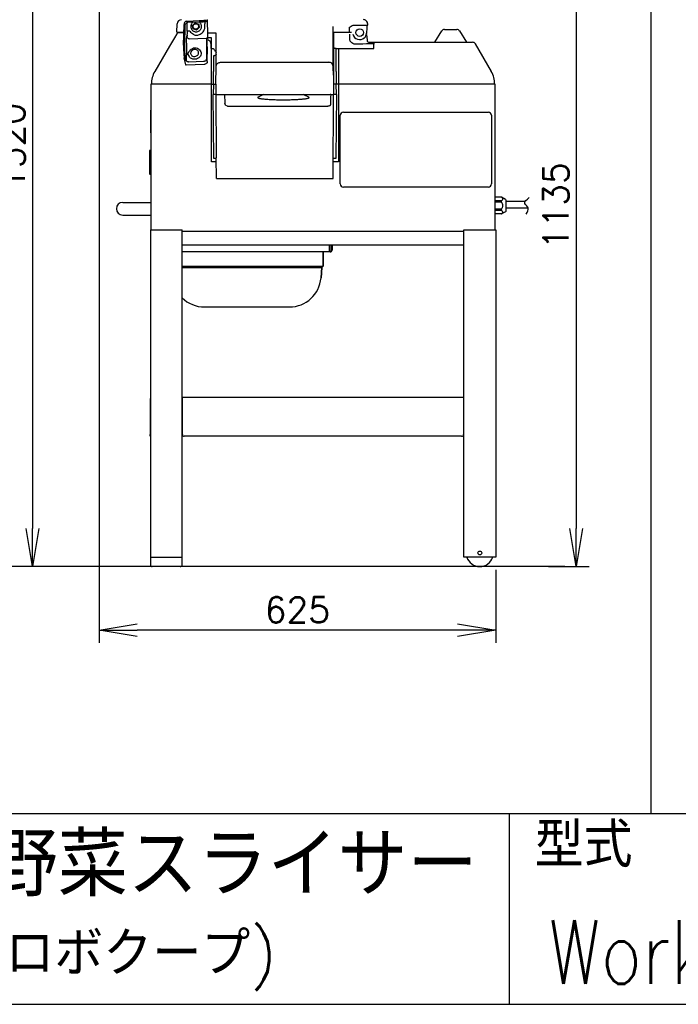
# Model space of a CAD drawing. Extents: x 460 to 8195, y 0 to 5507.
# Tile 25 of 30: x 5290 to 6326, y 0 to 1549. Entities that reach past the tile are written whole.
import ezdxf
from ezdxf.enums import TextEntityAlignment as Align

# ---------------------------------------------------------------- set-up
doc = ezdxf.new("R2010")
doc.units = 0
doc.header["$LTSCALE"] = 2
doc.header["$PDMODE"] = 3
doc.layers.get('0').update_dxf_attribs({"linetype": 'CONTINUOUS'})
doc.layers.get('DEFPOINTS').update_dxf_attribs({"linetype": 'CONTINUOUS'})
doc.layers.add('SUNPOU', color=7, linetype='CONTINUOUS')
doc.layers.add('WAKU', color=7, linetype='CONTINUOUS')
doc.styles.get("Standard").update_dxf_attribs({"font": 'romans.shx', "bigfont": 'extfont.shx'})
doc.dimstyles.get("Standard").update_dxf_attribs({"dimscale": 20, "dimtxt": 2, "dimasz": 3, "dimexe": 1, "dimexo": 1, "dimgap": 0.6, "dimtad": 3, "dimdec": 0, "dimzin": 0, "dimdsep": 46, "dimtxsty": 'STANDARD', "dimblk1": 'OPEN', "dimblk2": 'OPEN', "dimsah": 1, "dimcen": 1.5, "dimadec": 0, "dimazin": 0, "dimtfac": 1, "dimtdec": 0, "dimtmove": 0, "dimatfit": 0, "dimldrblk": 'DOTSMALL', "dimfxl": 1, "dimtvp": 1, "dimtolj": 1, "dimtzin": 0, "dimarcsym": 0})

# ---------------------------------------------------------------- blocks, each defined once
blk = doc.blocks.new('_OPEN')
at = {"color": 0, "linetype": 'ByBlock'}
for p, q in [((-1, 0.167), (0, 0)), ((0, 0), (-1, -0.167)), ((0, 0), (-1, 0))]:
    blk.add_line(p, q, dxfattribs=at)
blk = doc.blocks.new('*D47')
at = {"layer": 'DEFPOINTS', "color": 0}
for p in [(5728.4, 2008.7), (5310, 688.6), (5520.5, 688.6)]:
    blk.add_point(p, dxfattribs=at)
at = {"layer": 'SUNPOU', "color": 0, "lineweight": -2}
for p, q in [((5708.4, 2008.7), (5290, 2008.7)), ((5310, 1948.7), (5310, 748.6)), ((5500.5, 688.6), (5290, 688.6))]:
    blk.add_line(p, q, dxfattribs=at)
at = {"layer": 'SUNPOU', "color": 0, "lineweight": -2, "xscale": 60, "yscale": 60, "zscale": 60}
for p, rotation in [((5310, 2008.7), 90), ((5310, 688.6), 270)]:
    blk.add_blockref('_OPEN', p, dxfattribs=dict(at, rotation=rotation))
at = {"layer": 'SUNPOU', "color": 0, "insert": (5278, 1349.7), "char_height": 40, "attachment_point": 5, "rotation": 90}
blk.add_mtext('\\A1;1320', dxfattribs=at)
blk = doc.blocks.new('_DotSmall')
at = {"color": 0, "linetype": 'ByBlock', "const_width": 0.5}
blk.add_lwpolyline([(-0.0625, 0, 1), (0.0625, 0, 1)], format="xyb", close=True, dxfattribs=at)
blk = doc.blocks.new('*D38')
at = {"layer": 'DEFPOINTS', "color": 0}
for p in [(5414.8, 1913.2), (6038.6, 703.6), (5414.8, 588.6)]:
    blk.add_point(p, dxfattribs=at)
at = {"layer": 'SUNPOU', "color": 0, "lineweight": -2}
for p, q in [((5414.8, 1893.2), (5414.8, 568.6)), ((6038.6, 683.6), (6038.6, 568.6)), ((5978.6, 588.6), (5474.8, 588.6))]:
    blk.add_line(p, q, dxfattribs=at)
at = {"layer": 'SUNPOU', "color": 0, "lineweight": -2, "xscale": 60, "yscale": 60, "zscale": 60, "rotation": 180}
blk.add_blockref('_OPEN', (5414.8, 588.6), dxfattribs=at)
at = {"layer": 'SUNPOU', "color": 0, "lineweight": -2, "xscale": 60, "yscale": 60, "zscale": 60}
blk.add_blockref('_OPEN', (6038.6, 588.6), dxfattribs=at)
at = {"layer": 'SUNPOU', "color": 0, "insert": (5726.7, 620.6), "char_height": 40, "attachment_point": 5}
blk.add_mtext('\\A1;625', dxfattribs=at)
blk = doc.blocks.new('*D57')
at = {"layer": 'DEFPOINTS', "color": 0}
for p in [(5777.3, 1823.9), (6101.8, 688.6), (6165.4, 688.6)]:
    blk.add_point(p, dxfattribs=at)
at = {"layer": 'SUNPOU', "color": 0, "lineweight": -2}
for p, q in [((5797.3, 1823.9), (6185.4, 1823.9)), ((6165.4, 1763.9), (6165.4, 748.6)), ((6121.8, 688.6), (6185.4, 688.6))]:
    blk.add_line(p, q, dxfattribs=at)
at = {"layer": 'SUNPOU', "color": 0, "lineweight": -2, "xscale": 60, "yscale": 60, "zscale": 60}
for p, rotation in [((6165.4, 1823.9), 90), ((6165.4, 688.6), 270)]:
    blk.add_blockref('_OPEN', p, dxfattribs=dict(at, rotation=rotation))
at = {"layer": 'SUNPOU', "color": 0, "insert": (6133.4, 1256.3), "char_height": 40, "attachment_point": 5, "rotation": 90}
blk.add_mtext('\\A1;1135', dxfattribs=at)

msp = doc.modelspace()

# ---------------------------------------------------------------- linework, layer by layer
at = {"color": 2, "linetype": 'Continuous'}
for p, q in [((5537.2, 1529.2), (5537.6, 1542.4)), ((5547.7, 1508.8), (5548.5, 1541.7)), ((5549.7, 1508.8), (5550.4, 1540.8)), ((5552.6, 1541.5), (5552.9, 1531.2)), ((5553.5, 1547), (5572.4, 1547.6)), ((5554.5, 1545), (5572.4, 1545.6)), ((5581.3, 1538.7), (5581.2, 1542.4)), ((5582.9, 1548.3), (5584.6, 1548.9)), ((5583.1, 1546.3), (5584.2, 1546.7)), ((5583.1, 1546.3), (5583.1, 1546.3)), ((5585.1, 1548.7), (5585.1, 1548.7)), ((5585.8, 1525.6), (5585.1, 1548.4)), ((5782.6, 1538.2), (5782.6, 1477.2)), ((5808.3, 1536.6), (5808, 1529.2)), ((5814.7, 1540.2), (5836, 1540.2)), ((5835.8, 1536.8), (5835.4, 1527.6)), ((5836, 1540.2), (5837.4, 1540.2)), ((5837.4, 1540.2), (5837.3, 1542.5)), ((5958, 1533.6), (5977.5, 1533.6)), ((5533.3, 1520.7), (5525.5, 1507.6)), ((5536.9, 1526.7), (5533.3, 1520.7)), ((5537.2, 1529.2), (5548.2, 1529.2)), ((5548.1, 1528.2), (5539.5, 1528.2)), ((5552, 1519), (5552, 1518.5)), ((5553.3, 1523), (5552.6, 1523)), ((5553.2, 1530.9), (5553.3, 1526.1)), ((5553.3, 1524.7), (5553.3, 1523.7)), ((5556.5, 1519.2), (5556.7, 1519.2)), ((5556.7, 1519.2), (5584, 1520.1)), ((5584, 1520.1), (5583.6, 1487.3)), ((5584.8, 1520.1), (5584, 1520.1)), ((5585.7, 1528.2), (5599, 1528.2)), ((5585.7, 1518.8), (5585.8, 1525.6)), ((5591.4, 1520.7), (5585.7, 1520.7)), ((5591.4, 1325.2), (5591.4, 1520.7)), ((5598.8, 1469.7), (5599, 1528.1)), ((5783.3, 1529.2), (5811.8, 1529.2)), ((5783.3, 1528.1), (5783.3, 1454.9)), ((5809.3, 1518.1), (5809, 1526.5)), ((5835.2, 1525.9), (5836.4, 1516.7)), ((5942.8, 1513.6), (5953.8, 1531.3)), ((5981.7, 1531.3), (5992.8, 1513.6)), ((5525.5, 1507.6), (5502.4, 1467.6)), ((5552.2, 1502.8), (5551.8, 1484.4)), ((5552, 1514.5), (5552.2, 1510.8)), ((5584.9, 1508.7), (5584.9, 1517.4)), ((5585, 1483.1), (5585.5, 1505.1)), ((5585.5, 1505.1), (5585.5, 1507)), ((5591.3, 1503.7), (5591.3, 1509.7)), ((5591.3, 1507.6), (5591.4, 1507.6)), ((5787.6, 1492.2), (5787.5, 1503.7)), ((5787.5, 1503.7), (5846.8, 1503.7)), ((5791.2, 1503.7), (5791.2, 1325.2)), ((5824.3, 1510.8), (5815.8, 1510.7)), ((5839.8, 1513.6), (6002.3, 1513.6)), ((5846.8, 1503.7), (5846.8, 1513.6)), ((5846.8, 1513.6), (5846.8, 1510.6)), ((6006.6, 1511.1), (6031.7, 1467.6)), ((5551.1, 1478), (5548.9, 1488.8)), ((5551.8, 1484.4), (5550.9, 1489)), ((5557.3, 1490), (5556.4, 1491.3)), ((5570.5, 1499.7), (5569.9, 1500.5)), ((5594.9, 1492.2), (5594.8, 1467.7)), ((5598.9, 1494.2), (5598.9, 1494.1)), ((5787.7, 1467.7), (5787.6, 1492.2)), ((5579.9, 1478.6), (5551.6, 1477.7)), ((5579.1, 1483.3), (5556.2, 1482.5)), ((5605.9, 1482), (5776.3, 1482)), ((5782.8, 1468.1), (5783.3, 1454.9)), ((5497, 1218.6), (5497, 1447.6)), ((5591.4, 1447.6), (5497, 1447.6)), ((5591.4, 1447.7), (5594.7, 1447.7)), ((5594.7, 1447.7), (5594.5, 1431.2)), ((5594.7, 1447.7), (5598.7, 1447.7)), ((5598.7, 1447.7), (5598.5, 1431.2)), ((5783.3, 1454.9), (5783.3, 1452.7)), ((5783.3, 1449), (5783.5, 1431.2)), ((5784, 1431.2), (5783.9, 1447.7)), ((5787.8, 1447.7), (5783.9, 1447.7)), ((5788, 1431.2), (5787.8, 1447.7)), ((5791.2, 1447.7), (5787.8, 1447.7)), ((6037.1, 1447.6), (5791.2, 1447.6)), ((6037.1, 1447.6), (6037.1, 1218.6)), ((5595.1, 1330.8), (5594.5, 1431.2)), ((5598.5, 1431.2), (5594.5, 1431.2)), ((5598.5, 1431.2), (5599.1, 1331.6)), ((5598.5, 1431.2), (5602.1, 1431.2)), ((5599.3, 1431.4), (5783, 1431.4)), ((5602.1, 1431.4), (5602.1, 1431.2)), ((5612.2, 1431.4), (5612.7, 1417.8)), ((5780.4, 1431.4), (5780.4, 1431.2)), ((5780.4, 1431.2), (5783.5, 1431.2)), ((5782.9, 1299.2), (5783.5, 1431.2)), ((5784, 1431.2), (5783.5, 1431.2)), ((5788, 1431.2), (5784, 1431.2)), ((5788, 1431.2), (5787.4, 1330.8)), ((5496.5, 1298.9), (5496.5, 1416.9)), ((5497, 1416.9), (5496.5, 1416.9)), ((5497, 1411.9), (5496.5, 1411.9)), ((5616.7, 1413), (5774.8, 1413)), ((5496.4, 1401.3), (5496.4, 1406.9)), ((5496.5, 1406.9), (5496.4, 1406.9)), ((5496.5, 1406.7), (5496.4, 1406.7)), ((5496.4, 1396.1), (5496.4, 1401.3)), ((5496.5, 1401.3), (5496.4, 1401.3)), ((5496.4, 1370.9), (5496.4, 1396.1)), ((5496.5, 1396.1), (5496.4, 1396.1)), ((5496.5, 1395.5), (5496.4, 1395.5)), ((5794.1, 1290.6), (5794.1, 1398.6)), ((5799.1, 1403.6), (6027.1, 1403.6)), ((6032.1, 1398.6), (6032.1, 1290.6)), ((5496.5, 1392.9), (5496.4, 1392.9)), ((5496.5, 1387.3), (5496.4, 1387.3)), ((5496.5, 1385.1), (5496.4, 1385.1)), ((5496.5, 1381.4), (5496.4, 1381.4)), ((5496.5, 1380.4), (5496.4, 1380.4)), ((5496.5, 1375), (5496.4, 1375)), ((5496.4, 1370.9), (5496.5, 1370.9)), ((5494.3, 1343.2), (5494.3, 1306.5)), ((5494.9, 1344), (5496.5, 1344)), ((5599.2, 1325.2), (5591.4, 1325.2)), ((5599.1, 1330.8), (5595.1, 1330.8)), ((5599.6, 1299.2), (5599.1, 1331.6)), ((5791.2, 1325.2), (5783.3, 1325.2)), ((5787.4, 1330.8), (5783.4, 1330.8)), ((5494.9, 1305.8), (5496.5, 1305.8)), ((5497, 1298.9), (5496.5, 1298.9)), ((5599.6, 1299.2), (5782.9, 1299.2)), ((6027.1, 1285.6), (5799.1, 1285.6)), ((5452, 1261.6), (5497, 1261.6)), ((6047.6, 1269.9), (6037.1, 1269.9)), ((6047.6, 1264.2), (6037.1, 1264.2)), ((6047.6, 1262.2), (6037.1, 1262.2)), ((6054.3, 1266.3), (6047.6, 1269.9)), ((6047.6, 1262.2), (6047.6, 1264.2)), ((6054.6, 1265.8), (6054.6, 1247.4)), ((6085, 1262.9), (6054.6, 1262.9)), ((5452, 1241.6), (5497, 1241.6)), ((6047.6, 1251), (6037.1, 1251)), ((6047.6, 1249), (6037.1, 1249)), ((6047.6, 1243.4), (6037.1, 1243.4)), ((6047.6, 1249), (6047.6, 1251)), ((6054.3, 1247), (6047.6, 1243.4)), ((6054.6, 1252.9), (6089.6, 1252.9)), ((5495.5, 1218.6), (5495.5, 691.6)), ((5495.5, 1218.6), (5545.5, 1218.6)), ((5545.5, 691.6), (5545.5, 1218.6)), ((5545.5, 1216.6), (5988.6, 1216.6)), ((5988.6, 1218.6), (6038.6, 1218.6)), ((5988.6, 703.6), (5988.6, 1218.6)), ((6038.6, 1218.6), (6038.6, 703.6)), ((5545.5, 1195.1), (5547, 1195.1)), ((5547, 1195.1), (5988.6, 1195.1)), ((5777.3, 1186.6), (5777.3, 1195.1)), ((5779.8, 1193.6), (5781.3, 1193.6)), ((5779.8, 1186.6), (5779.8, 1193.6)), ((5781.3, 1193.6), (5781.3, 1186.6)), ((5778.3, 1183.6), (5545.5, 1183.6)), ((5767.3, 1183.6), (5767.3, 1161.1)), ((5767.4, 1161.1), (5767.4, 1183.6)), ((5777.3, 1183.6), (5777.3, 1186.6)), ((5777.3, 1185.1), (5778.3, 1185.1)), ((5545.5, 1161.1), (5767.4, 1161.1)), ((5545.5, 1159.1), (5765.4, 1159.1)), ((5763.9, 1142.8), (5765.3, 1159.1)), ((5765.4, 1159.1), (5763.9, 1142.7)), ((5767.3, 1161.1), (5765.3, 1159.1)), ((5765.4, 1159.1), (5767.4, 1161.1)), ((5763.9, 1142.8), (5763.9, 1142.8)), ((5580.6, 1097.1), (5714.2, 1097.1)), ((5495.4, 952.1), (5495.4, 896.6)), ((5545.5, 955.1), (5987.8, 955.1)), ((5545.8, 953.6), (5545.5, 953.6)), ((5545.8, 954.3), (5545.8, 955.1)), ((5545.8, 952.1), (5545.8, 954.3)), ((5545.8, 896.6), (5545.8, 952.1)), ((5987.9, 955.1), (5988.6, 955.1)), ((5495.5, 896.6), (5495.4, 896.6)), ((5495.4, 893.9), (5495.4, 896.6)), ((5495.4, 893.6), (5495.4, 893.9)), ((5495.6, 893.6), (5495.4, 893.6)), ((5984.8, 893.6), (5548.8, 893.6)), ((5495.5, 703.6), (5545.5, 703.6)), ((6038.6, 703.6), (5988.6, 703.6)), ((5542.5, 688.6), (5498.5, 688.6))]:
    msp.add_line(p, q, dxfattribs=at)
at = {"color": 2}
msp.add_line((6147.4, 688.6), (3723.4, 688.6), dxfattribs=at)
at = {"color": 2, "linetype": 'Continuous'}
for points in [[(5837.3, 1542.5), (5837.2, 1543.3), (5836.8, 1544.9), (5836, 1546.2), (5835.1, 1547.3), (5834, 1548.1), (5832.9, 1548.7), (5831.7, 1549), (5830.7, 1549.2)], [(5552, 1546.7), (5551.8, 1546.6), (5550.9, 1546.2), (5550.1, 1545.5), (5549.4, 1544.7), (5548.9, 1543.8), (5548.6, 1542.7), (5548.5, 1541.7)], [(5553.5, 1544.8), (5554, 1544.9), (5554.5, 1545)], [(5572.4, 1545.6), (5573.8, 1545.6), (5575.4, 1545.7), (5577, 1545.8), (5578.4, 1545.9), (5579.8, 1546), (5581.1, 1546.1), (5582.1, 1546.1), (5582.7, 1546.2), (5583.1, 1546.3)], [(5673.2, 1431.4), (5670.5, 1430), (5667.1, 1428.2), (5665, 1427.2)], [(5744.5, 1427.2), (5742.4, 1428.2), (5739, 1430), (5736.3, 1431.4)]]:
    msp.add_lwpolyline(points, dxfattribs=at)
for centre, radius in [((5824.8, 1528.7), 5.95), ((6013.6, 710.1), 3)]:
    msp.add_circle(centre, radius, dxfattribs=at)
for centre, radius, start, end in [((5544.5, 1542.2), 6.9, 92.2376, 178), ((5556.6, 1541.7), 4, 124.4678, 182.0101), ((5567.5, 1538.5), 8.46, 55.1994, 56.4572), ((5567.5, 1538.5), 8.5, 41.8407, 55.1731), ((5958, 1528.6), 5, 90, 147.9946), ((5977.5, 1528.6), 5, 32.0054, 90), ((5539.5, 1525.2), 3, 90, 149.3814), ((5573.4, 1552), 29.2, 225.4937, 226.1462), ((5495.4, 1524.4), 57.9, 0.2621, 1.6087), ((5557.3, 1523.1), 3.98, 259.7595, 261.6532), ((5568.2, 1538.2), 12.9, 214.4266, 247.811), ((5824.8, 1528.7), 11, 193.4903, 310.68), ((5825.4, 1528), 10.1, 310.6815, 355.8378), ((5825.4, 1528), 10, 355.8401, 357.9138), ((5583.3, 1509.7), 8, 0, 81.7661), ((5839.8, 1517.1), 3.5, 187.2485, 270), ((6002.3, 1508.6), 5, 30, 90), ((5537, 1447.6), 40, 150, 180), ((1778.4, 1485.3), 3816.4, 359.4366, 359.7368), ((981, 1489), 4617.8, 359.4878, 359.7608), ((9887.3, 1487.3), 4099.7, 180.2735, 180.553), ((5997.1, 1447.6), 40, 0, 30), ((5753.8, 1230.1), 202.8, 82.8271, 83.0337), ((5903, 1421.1), 124.3, 175.3076, 182.445), ((5799.1, 1398.6), 5, 90, 180), ((6027.1, 1398.6), 5, 0, 90), ((5494.8, 1343.2), 0.5, 141.7841, 180), ((5494.9, 1343.5), 0.5, 90, 180), ((5494.8, 1306.5), 0.5, 180, 218.2159), ((5494.9, 1306.3), 0.5, 180, 270), ((5799.1, 1290.6), 5, 180, 270), ((6027.1, 1290.6), 5, 270, 0), ((5452, 1251.6), 10, 90, 270), ((6054.1, 1265.8), 0.5, 0, 61.8214), ((6054.1, 1247.4), 0.5, 298.1786, 0), ((5778.3, 1186.6), 3, 270, 0), ((5778.3, 1186.6), 1.5, 270, 0), ((5714.1, 1147.1), 50, 270.3052, 355.0265), ((5580.6, 1147.1), 50, 225.366, 269.9887), ((5498.4, 952.1), 3, 164.7926, 180), ((5548.8, 896.6), 3, 180, 270), ((5985.1, 896.6), 3, 270, 0), ((6013.6, 710.1), 21.5, 197.6467, 342.3533), ((5498.5, 691.6), 3, 180, 270), ((5542.5, 691.6), 3, 270, 0)]:
    msp.add_arc(centre, radius, start, end, dxfattribs=at)
msp.add_ellipse((5783.4, 1449), major_axis=(-0.04, 5), ratio=0.008095, start_param=0.747845, end_param=1.570726, dxfattribs=at)
for points, knots in [([(5550.4, 1540.8), (5550.4, 1541.6), (5551, 1543.3), (5552.5, 1544.4), (5553.3, 1544.7)], [0, 0, 0, 0, 0.47677, 1, 1, 1, 1]), ([(5562.4, 1545.3), (5562, 1544.9), (5561.1, 1544.1), (5560.1, 1542.7), (5559.4, 1541), (5559.1, 1539.3), (5559.1, 1537.5), (5559.5, 1535.8), (5560.2, 1534.2), (5560.9, 1533.3), (5561.3, 1532.8)], [0, 0, 0, 0, 0.124803, 0.249726, 0.374754, 0.499852, 0.624972, 0.750066, 0.875083, 1, 1, 1, 1]), ([(5561.5, 1540.3), (5562.2, 1540.9), (5563.7, 1542.2), (5565.1, 1543.5), (5565.8, 1544.1)], [0, 0, 0, 0, 0.495069, 1, 1, 1, 1]), ([(5562.7, 1534.6), (5562.5, 1535.6), (5562.1, 1537.5), (5561.7, 1539.3), (5561.5, 1540.3)], [0, 0, 0, 0, 0.501367, 1, 1, 1, 1]), ([(5563.8, 1535.6), (5563.4, 1536.1), (5562.8, 1537), (5562.6, 1538.7), (5563, 1540.4), (5564, 1541.8), (5565.5, 1542.6), (5567.2, 1542.9), (5568.8, 1542.5), (5569.8, 1541.8), (5570.1, 1541.4)], [0, 0, 0, 0, 0.125142, 0.25043, 0.375692, 0.500777, 0.625634, 0.750347, 0.875085, 1, 1, 1, 1]), ([(5568.2, 1532.8), (5567.3, 1533.1), (5565.4, 1533.7), (5563.6, 1534.3), (5562.7, 1534.6)], [0, 0, 0, 0, 0.506325, 1, 1, 1, 1]), ([(5570.1, 1541.4), (5570.5, 1540.9), (5571.1, 1540), (5571.3, 1538.3), (5570.9, 1536.6), (5569.9, 1535.2), (5568.4, 1534.4), (5566.7, 1534.1), (5565.1, 1534.5), (5564.2, 1535.2), (5563.8, 1535.6)], [0, 0, 0, 0, 0.125142, 0.25043, 0.375692, 0.500777, 0.625634, 0.750347, 0.875085, 1, 1, 1, 1]), ([(5565.8, 1544.1), (5566.7, 1543.8), (5568.5, 1543.2), (5570.4, 1542.6), (5571.3, 1542.4)], [0, 0, 0, 0, 0.493674, 1, 1, 1, 1]), ([(5567.5, 1530), (5568.4, 1530), (5570, 1530.2), (5572.2, 1531.3), (5574.1, 1532.9), (5575.4, 1535), (5576, 1537.4), (5576, 1539.8), (5575.3, 1542.2), (5574.4, 1543.6), (5573.8, 1544.2)], [0, 0, 0, 0, 0.124648, 0.249388, 0.374284, 0.499347, 0.624536, 0.74977, 0.874951, 1, 1, 1, 1]), ([(5572.5, 1536.7), (5571.7, 1536.1), (5570.3, 1534.8), (5568.9, 1533.5), (5568.2, 1532.8)], [0, 0, 0, 0, 0.50493, 1, 1, 1, 1]), ([(5571.3, 1542.4), (5571.4, 1541.4), (5571.8, 1539.5), (5572.2, 1537.6), (5572.5, 1536.7)], [0, 0, 0, 0, 0.498633, 1, 1, 1, 1]), ([(5572.4, 1547.6), (5573.7, 1547.7), (5575.7, 1547.7), (5578.1, 1547.9), (5579.6, 1548), (5580.9, 1548.1), (5581.8, 1548.1), (5582.5, 1548.2), (5582.8, 1548.3), (5582.9, 1548.3)], [0, 0, 0, 0, 0.377644, 0.546338, 0.692113, 0.811561, 0.903078, 0.965976, 1, 1, 1, 1]), ([(5573.9, 1526.5), (5575.1, 1527.1), (5577.2, 1528.5), (5579.6, 1531.4), (5581.1, 1534.9), (5581.4, 1537.5), (5581.3, 1538.7)], [0, 0, 0, 0, 0.249842, 0.499956, 0.750097, 1, 1, 1, 1]), ([(5580.9, 1546.1), (5581, 1545.5), (5581.2, 1544.3), (5581.2, 1543.1), (5581.2, 1542.4)], [0, 0, 0, 0, 0.424545, 1, 1, 1, 1]), ([(5584.6, 1548.9), (5584.8, 1548.9), (5585, 1548.8), (5585.1, 1548.6), (5585.1, 1548.4)], [0, 0, 0, 0, 0.497311, 1, 1, 1, 1]), ([(5808.3, 1536.6), (5809.2, 1537.4), (5811, 1539.2), (5813.5, 1540.2), (5814.7, 1540.2)], [0, 0, 0, 0, 0.502926, 1, 1, 1, 1]), ([(5836, 1540.2), (5836, 1540), (5835.8, 1538.9), (5835.8, 1537.7), (5835.8, 1536.8)], [0, 0, 0, 0, 0.180253, 1, 1, 1, 1]), ([(5552.6, 1523), (5552.5, 1523), (5552.4, 1522.9), (5552.3, 1522.6), (5552.2, 1521.8), (5552.1, 1520.6), (5552, 1519.6), (5552, 1519)], [0, 0, 0, 0, 0.029513, 0.084324, 0.283398, 0.59516, 1, 1, 1, 1]), ([(5552, 1518.5), (5552, 1518.2), (5552, 1516.9), (5552, 1515.5), (5552, 1514.5)], [0, 0, 0, 0, 0.234634, 1, 1, 1, 1]), ([(5552.6, 1523), (5552.6, 1522.5), (5552.8, 1521.5), (5553.7, 1520.2), (5555, 1519.4), (5556, 1519.2), (5556.5, 1519.2)], [0, 0, 0, 0, 0.250559, 0.500746, 0.750489, 1, 1, 1, 1]), ([(5557.6, 1530.8), (5557, 1530.8), (5556.1, 1530.8), (5554.9, 1530.8), (5554.1, 1530.8), (5553.7, 1530.8), (5553.4, 1530.9), (5553.2, 1530.9), (5553.2, 1530.9)], [0, 0, 0, 0, 0.354205, 0.668191, 0.79482, 0.894519, 0.963617, 1, 1, 1, 1]), ([(5553.3, 1523.7), (5553.3, 1523.6), (5553.3, 1523.5), (5553.3, 1523.2), (5553.3, 1523.1), (5553.3, 1523), (5553.3, 1523)], [0, 0, 0, 0, 0.396492, 0.713186, 0.919132, 1, 1, 1, 1]), ([(5556.7, 1519.2), (5556.7, 1519.2), (5556.6, 1519.1), (5556.6, 1519.1), (5556.6, 1519.1)], [0, 0, 0, 0, 0.666108, 1, 1, 1, 1]), ([(5561.3, 1532.8), (5561.6, 1532.4), (5562.5, 1531.6), (5564.1, 1530.7), (5565.8, 1530.1), (5567, 1530), (5567.5, 1530)], [0, 0, 0, 0, 0.250302, 0.500355, 0.750228, 1, 1, 1, 1]), ([(5563.3, 1526.2), (5564.1, 1525.6), (5565.8, 1524.7), (5568.7, 1524.3), (5571.5, 1524.9), (5573.2, 1525.9), (5573.9, 1526.5)], [0, 0, 0, 0, 0.248857, 0.497698, 0.748473, 1, 1, 1, 1]), ([(5783.3, 1528.1), (5783.3, 1528.2), (5783.3, 1528.5), (5783.3, 1528.7), (5783.3, 1528.9)], [0, 0, 0, 0, 0.298791, 1, 1, 1, 1]), ([(5810.1, 1515), (5810, 1515.3), (5809.5, 1516.2), (5809.3, 1517.3), (5809.3, 1518.1)], [0, 0, 0, 0, 0.253928, 1, 1, 1, 1]), ([(5525.6, 1507.6), (5525.6, 1507.6), (5525.5, 1507.6), (5525.5, 1507.6), (5525.5, 1507.6)], [0, 0, 0, 0, 0.767471, 1, 1, 1, 1]), ([(5547.7, 1508.8), (5547.7, 1507), (5547.7, 1503.3), (5547.9, 1497.9), (5548.3, 1493), (5548.6, 1490.1), (5548.9, 1488.8)], [0, 0, 0, 0, 0.269354, 0.553288, 0.80932, 1, 1, 1, 1]), ([(5550.9, 1489), (5550.6, 1490.2), (5550.2, 1493.2), (5549.9, 1498), (5549.7, 1503.3), (5549.6, 1507), (5549.7, 1508.8)], [0, 0, 0, 0, 0.189686, 0.445962, 0.73038, 1, 1, 1, 1]), ([(5552.2, 1510.8), (5552.2, 1510.1), (5552.3, 1507.4), (5552.3, 1504.8), (5552.2, 1502.8)], [0, 0, 0, 0, 0.261122, 1, 1, 1, 1]), ([(5572.9, 1501.5), (5572, 1502.4), (5569.7, 1504), (5565.6, 1504.8), (5561.4, 1503.7), (5559.2, 1502), (5558.2, 1501)], [0, 0, 0, 0, 0.240133, 0.492287, 0.748566, 1, 1, 1, 1]), ([(5591.4, 1503.7), (5591.8, 1503.7), (5592.7, 1503.8), (5593.6, 1503.8), (5594, 1503.8)], [0, 0, 0, 0, 0.49998, 1, 1, 1, 1]), ([(5594, 1503.8), (5594.2, 1503.8), (5594.6, 1503.6), (5595.1, 1503.2), (5595.3, 1502.8), (5595.4, 1502.6)], [0, 0, 0, 0, 0.264583, 0.638879, 1, 1, 1, 1]), ([(5595.4, 1502.6), (5595.8, 1502), (5596.5, 1500.9), (5597.5, 1499.8), (5598.2, 1499), (5598.7, 1498.4), (5599, 1497.9), (5598.9, 1497.6)], [0, 0, 0, 0, 0.338811, 0.632013, 0.753037, 0.853711, 1, 1, 1, 1]), ([(5787.5, 1503.7), (5787.2, 1503.7), (5786.7, 1503.7), (5786, 1503.8), (5785.3, 1504), (5784.4, 1504.3), (5783.5, 1504.8), (5783.5, 1505.4)], [0, 0, 0, 0, 0.171409, 0.337295, 0.492614, 0.633056, 1, 1, 1, 1]), ([(5815.8, 1510.7), (5814.7, 1511.2), (5813, 1512), (5811.2, 1513.6), (5810.4, 1514.5), (5810.1, 1515)], [0, 0, 0, 0, 0.50644, 0.755589, 1, 1, 1, 1]), ([(5556.6, 1498.8), (5556.3, 1498.6), (5555.7, 1498.1), (5555, 1497.2), (5554.6, 1496.3), (5554.4, 1495.6), (5554.4, 1495.3)], [0, 0, 0, 0, 0.268141, 0.518303, 0.757199, 1, 1, 1, 1]), ([(5554.4, 1495.3), (5554.4, 1494.9), (5554.6, 1493.4), (5555.5, 1492.1), (5556.4, 1491.3)], [0, 0, 0, 0, 0.244497, 1, 1, 1, 1]), ([(5558.2, 1501), (5558.1, 1500.8), (5557.4, 1500.2), (5556.9, 1499.4), (5556.6, 1498.8)], [0, 0, 0, 0, 0.254348, 1, 1, 1, 1]), ([(5572.9, 1501.5), (5573.7, 1500.7), (5575.1, 1498.7), (5575.6, 1495), (5574.3, 1491.5), (5571.7, 1488.7), (5568, 1486.9), (5564, 1486.5), (5560.2, 1487.5), (5558.1, 1489.1), (5557.3, 1490)], [0, 0, 0, 0, 0.117927, 0.233613, 0.353268, 0.480252, 0.613201, 0.747359, 0.877328, 1, 1, 1, 1]), ([(5559.6, 1498.8), (5559.5, 1498.6), (5559.1, 1497.9), (5558.8, 1497), (5558.8, 1496.4)], [0, 0, 0, 0, 0.256235, 1, 1, 1, 1]), ([(5558.8, 1496.4), (5558.8, 1496.2), (5558.9, 1495.4), (5559.2, 1494.6), (5559.5, 1494.1)], [0, 0, 0, 0, 0.250341, 1, 1, 1, 1]), ([(5559.5, 1494.1), (5559.8, 1493.4), (5560.9, 1492.2), (5563.2, 1491.2), (5565.7, 1491.1), (5568.2, 1491.8), (5570.1, 1493.3), (5571.4, 1495.4), (5571.5, 1497.7), (5570.9, 1499.1), (5570.5, 1499.7)], [0, 0, 0, 0, 0.119661, 0.246691, 0.379729, 0.514013, 0.64411, 0.766888, 0.883692, 1, 1, 1, 1]), ([(5560.6, 1500.1), (5560.5, 1500), (5560.1, 1499.6), (5559.8, 1499.2), (5559.6, 1498.8)], [0, 0, 0, 0, 0.254358, 1, 1, 1, 1]), ([(5569.9, 1500.5), (5569.3, 1501), (5567.8, 1501.9), (5565.3, 1502.4), (5562.7, 1501.7), (5561.3, 1500.7), (5560.6, 1500.1)], [0, 0, 0, 0, 0.238916, 0.490801, 0.748337, 1, 1, 1, 1]), ([(5583.6, 1487.3), (5583.6, 1486.8), (5583.3, 1485.8), (5582.3, 1484.4), (5580.8, 1483.6), (5579.6, 1483.3), (5579.1, 1483.3)], [0, 0, 0, 0, 0.232339, 0.47806, 0.73649, 1, 1, 1, 1]), ([(5598.9, 1494.1), (5598.9, 1494), (5598.9, 1493.7), (5598.6, 1493.3), (5598.2, 1493), (5597.5, 1492.6), (5596.4, 1492.3), (5595.4, 1492.2), (5594.9, 1492.2)], [0, 0, 0, 0, 0.082385, 0.17346, 0.278448, 0.399113, 0.682086, 1, 1, 1, 1]), ([(5551.6, 1477.7), (5551.5, 1477.7), (5551.2, 1477.7), (5551.1, 1477.9), (5551.1, 1478)], [0, 0, 0, 0, 0.523779, 1, 1, 1, 1]), ([(5556.2, 1482.5), (5555.7, 1482.5), (5554.6, 1482.6), (5553.1, 1483), (5551.9, 1483.7), (5551.8, 1484.4)], [0, 0, 0, 0, 0.312041, 0.599281, 1, 1, 1, 1]), ([(5585, 1483.1), (5585, 1482.5), (5584.7, 1481.3), (5583.5, 1479.9), (5581.8, 1478.9), (5580.6, 1478.6), (5579.9, 1478.6)], [0, 0, 0, 0, 0.232382, 0.47806, 0.736441, 1, 1, 1, 1]), ([(5599.6, 1477.2), (5599.7, 1478.4), (5601.5, 1481.1), (5604.4, 1481.9), (5605.9, 1482)], [0, 0, 0, 0, 0.449394, 1, 1, 1, 1]), ([(5782.6, 1477.2), (5782.5, 1478.4), (5780.7, 1481.1), (5777.9, 1481.9), (5776.3, 1482)], [0, 0, 0, 0, 0.449395, 1, 1, 1, 1]), ([(5782.6, 1477.2), (5782.6, 1476.5), (5782.7, 1473.5), (5782.7, 1470.5), (5782.8, 1468.1)], [0, 0, 0, 0, 0.211002, 1, 1, 1, 1]), ([(5665, 1427.2), (5664.9, 1427.1), (5664.7, 1427), (5664.5, 1426.8), (5664.4, 1426.6), (5664.5, 1426.4), (5664.7, 1426.2), (5665, 1426), (5665.4, 1425.8), (5666.2, 1425.5), (5667.4, 1425.2), (5669.3, 1424.9), (5671.5, 1424.6), (5674.2, 1424.3), (5677.2, 1424), (5681.8, 1423.7), (5688.1, 1423.4), (5696.2, 1423.1), (5701.9, 1423.1), (5704.8, 1423.1)], [0, 0, 0, 0, 0.008712, 0.015145, 0.01999, 0.024712, 0.030859, 0.039203, 0.050037, 0.063466, 0.098171, 0.143173, 0.198023, 0.262104, 0.334674, 0.414888, 0.594441, 0.792497, 1, 1, 1, 1]), ([(5704.8, 1423.1), (5707.6, 1423.1), (5713.3, 1423.1), (5721.4, 1423.4), (5727.8, 1423.7), (5732.4, 1424), (5735.4, 1424.3), (5738, 1424.6), (5740.3, 1424.9), (5742.1, 1425.2), (5743.4, 1425.5), (5744.1, 1425.8), (5744.6, 1426), (5744.9, 1426.2), (5745.1, 1426.4), (5745.1, 1426.6), (5745, 1426.8), (5744.8, 1427), (5744.6, 1427.1), (5744.5, 1427.2)], [0, 0, 0, 0, 0.207503, 0.405559, 0.585112, 0.665326, 0.737896, 0.801977, 0.856827, 0.901829, 0.936534, 0.949963, 0.960797, 0.969141, 0.975288, 0.98001, 0.984855, 0.991288, 1, 1, 1, 1]), ([(5783, 1431.4), (5783.1, 1431.4), (5783.3, 1431.6), (5783.3, 1431.8), (5783.3, 1431.9)], [0, 0, 0, 0, 0.654499, 1, 1, 1, 1]), ([(5616.7, 1413), (5614.3, 1413.7), (5613.2, 1414.9), (5612.7, 1416.6), (5612.7, 1417.8)], [0, 0, 0, 0, 0.251959, 1, 1, 1, 1]), ([(5778.8, 1415.8), (5778.8, 1415.4), (5778.5, 1414.6), (5777.6, 1413.7), (5776.3, 1413.1), (5775.3, 1413), (5774.8, 1413)], [0, 0, 0, 0, 0.212845, 0.44898, 0.714761, 1, 1, 1, 1]), ([(6047.6, 1264.2), (6047.9, 1264.4), (6048.5, 1264.8), (6049.2, 1265.5), (6049.8, 1266.2), (6050, 1267), (6049.8, 1267.8), (6049.2, 1268.6), (6048.5, 1269.2), (6047.9, 1269.6), (6047.6, 1269.8)], [0, 0, 0, 0, 0.145276, 0.278231, 0.395716, 0.5, 0.604283, 0.721768, 0.854724, 1, 1, 1, 1]), ([(6047.6, 1251), (6047.9, 1251.4), (6048.5, 1252.2), (6049.3, 1253.6), (6049.8, 1255.1), (6050, 1256.6), (6049.8, 1258.2), (6049.3, 1259.6), (6048.5, 1261), (6047.9, 1261.8), (6047.6, 1262.2)], [0, 0, 0, 0, 0.125076, 0.250121, 0.375097, 0.5, 0.624902, 0.749879, 0.874924, 1, 1, 1, 1]), ([(6086.3, 1243.3), (6088.5, 1246.6), (6092.7, 1252.8), (6080.7, 1260.7), (6087.6, 1266.1), (6091.4, 1269.1)], [0, 0, 0, 0, 10.168631, 18.901297, 30.304945, 30.304945, 30.304945, 30.304945]), ([(6047.6, 1243.4), (6047.9, 1243.6), (6048.5, 1244), (6049.2, 1244.7), (6049.8, 1245.4), (6050, 1246.2), (6049.8, 1247.1), (6049.2, 1247.8), (6048.5, 1248.4), (6047.9, 1248.8), (6047.6, 1249)], [0, 0, 0, 0, 0.145276, 0.278231, 0.395716, 0.5, 0.604283, 0.721768, 0.854724, 1, 1, 1, 1])]:
    msp.add_open_spline(points, degree=3, knots=knots, dxfattribs=at)
for points in [[(5552, 1546.7), (5552.5, 1546.9), (5553, 1547), (5553.5, 1547)], [(5846.8, 1511), (5839.3, 1510.9), (5831.8, 1510.8), (5824.3, 1510.8)]]:
    msp.add_open_spline(points, degree=3, dxfattribs=at)
at = {"layer": 'WAKU', "color": 6}
for p, q in [((6282.6, 5507), (6282.6, 300)), ((460, 300), (8100, 300)), ((460, 0), (8100, 0))]:
    msp.add_line(p, q, dxfattribs=at)
at = {"layer": 'WAKU', "color": 7}
msp.add_line((6060, 300), (6060, 0), dxfattribs=at)

# ---------------------------------------------------------------- texts
at = {"layer": 'WAKU', "color": 1}
for s, height, p in [('マルチ野菜スライサー', 100, (5460, 225)), ('(ロボクープ)', 70, (5460, 75))]:
    msp.add_text(s, height=height, dxfattribs=at).set_placement(p, align=Align.MIDDLE)
at = {"layer": 'WAKU'}
msp.add_text('型式', height=70, dxfattribs=at).set_placement((6099.8, 215.9))
at = {"layer": 'WAKU', "color": 1, "width": 0.8}
msp.add_text('Workstation (2/2)', height=100, dxfattribs=at).set_placement((6610, 75), align=Align.MIDDLE)

# ---------------------------------------------------------------- dimensions: what is measured, and where the dimension line sits
at = {"layer": 'SUNPOU'}
dim = msp.add_linear_dim(base=(5310, 688.6), p1=(5728.4, 2008.7), p2=(5520.5, 688.6), angle=90, dimstyle='STANDARD', dxfattribs=at)
dim.commit()
dim.dimension.update_dxf_attribs({"geometry": '*D47', "text_midpoint": (5310, 1349.7), "dimtype": 160})
dim = msp.add_linear_dim(base=(5414.8, 588.6), p1=(6038.6, 703.6), p2=(5414.8, 1913.2), text='625', dimstyle='STANDARD', dxfattribs=at)
dim.commit()
dim.dimension.update_dxf_attribs({"geometry": '*D38', "text_midpoint": (5726.7, 620.6)})
dim = msp.add_linear_dim(base=(6165.4, 688.6), p1=(5777.3, 1823.9), p2=(6101.8, 688.6), angle=90, dimstyle='STANDARD', dxfattribs=at)
dim.commit()
dim.dimension.update_dxf_attribs({"geometry": '*D57', "text_midpoint": (6133.4, 1256.3)})

doc.saveas('drawing.dxf')
